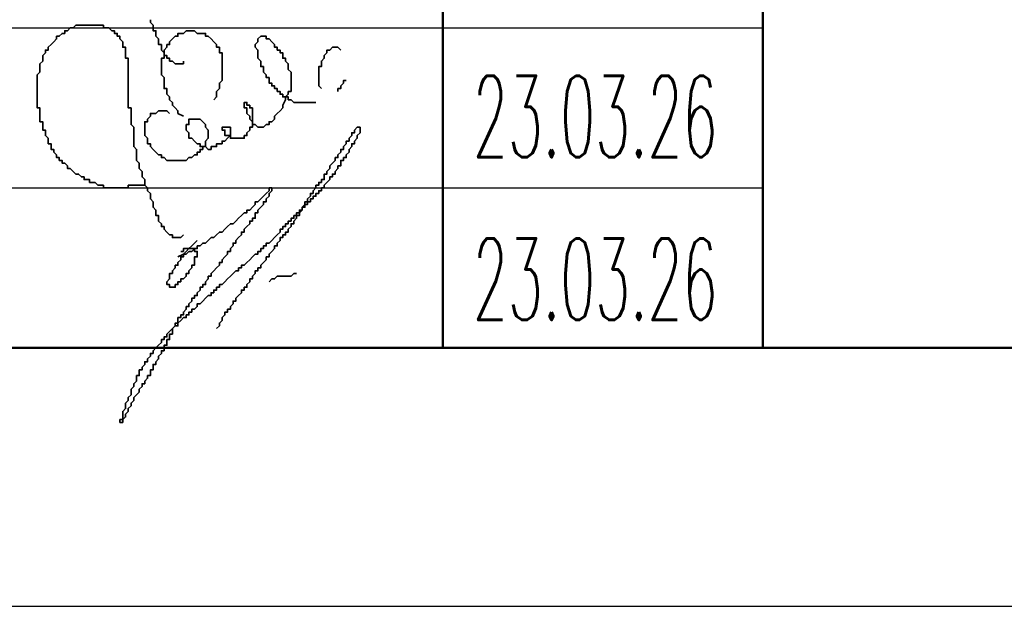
# Model space of a CAD drawing. Extents: x -410 to 10, y 10 to 307.
# Tile 3 of 9: x -345 to -315, y 10 to 28. Entities that reach past the tile are written whole.
import ezdxf

# ---------------------------------------------------------------- set-up
doc = ezdxf.new("R2010")
doc.units = 0
doc.layers.get('0').update_dxf_attribs({"lineweight": 25})
doc.styles.add('simplex.shx', font='simplex.shx', dxfattribs={"width": 0.9, "height": 2})

msp = doc.modelspace()

# ---------------------------------------------------------------- linework, layer by layer
msp.add_line((-410.174, 10.175), (9.826, 10.175))
at = {"color": 7, "lineweight": 50, "flags": 128}
for points in [[(-332.254, 18.106), (-332.254, 57.307)], [(-322.433, 57.307), (-322.433, 18.106)], [(-386.017, 18.106), (-205, 18.106)]]:
    msp.add_lwpolyline(points, dxfattribs=at)
at = {"color": 7, "lineweight": 35, "flags": 128}
for points in [[(-340.213, 26.911), (-340.213, 26.827), (-340.297, 26.827), (-340.382, 26.827), (-340.467, 26.827), (-340.551, 26.911), (-340.636, 26.911), (-340.636, 26.996), (-340.721, 26.996), (-340.721, 27.081), (-340.805, 27.081), (-340.805, 27.165), (-340.89, 27.25), (-340.89, 27.335), (-340.89, 27.419), (-340.975, 27.419), (-340.975, 27.504), (-340.975, 27.589), (-341.059, 27.673), (-341.059, 27.758), (-341.059, 27.843), (-341.144, 27.843), (-341.144, 27.927), (-341.144, 28.012), (-341.229, 28.097), (-341.229, 28.181)], [(-340.213, 21.577), (-340.297, 21.493), (-340.382, 21.493), (-340.467, 21.493), (-340.551, 21.493), (-340.551, 21.577), (-340.636, 21.577), (-340.721, 21.662), (-340.805, 21.747), (-340.805, 21.831), (-340.89, 21.831), (-340.89, 21.916), (-340.975, 22.001), (-340.975, 22.085), (-340.975, 22.17), (-341.059, 22.17), (-341.059, 22.255), (-341.059, 22.339), (-341.144, 22.424), (-341.144, 22.509), (-341.144, 22.593), (-341.229, 22.678), (-341.229, 22.763), (-341.229, 22.847), (-341.313, 22.932), (-341.313, 23.017), (-341.398, 23.101), (-341.398, 23.186), (-341.398, 23.271), (-341.483, 23.355), (-341.483, 23.44), (-341.483, 23.525), (-341.567, 23.609), (-341.567, 23.694), (-341.567, 23.779), (-341.652, 23.863), (-341.652, 23.948), (-341.652, 24.033), (-341.652, 24.117), (-341.652, 24.202), (-341.737, 24.287), (-341.737, 24.371), (-341.737, 24.456), (-341.737, 24.541), (-341.737, 24.625), (-341.737, 24.71), (-341.737, 24.795), (-341.737, 24.879), (-341.821, 24.964), (-341.821, 25.049), (-341.821, 25.133), (-341.821, 25.218), (-341.821, 25.303), (-341.821, 25.387), (-341.821, 25.472), (-341.906, 25.472), (-341.906, 25.557), (-341.906, 25.641), (-341.906, 25.726), (-341.906, 25.811), (-341.906, 25.895), (-341.906, 25.98), (-341.906, 26.065), (-341.906, 26.149), (-341.906, 26.234), (-341.906, 26.319), (-341.906, 26.403), (-341.906, 26.488), (-341.906, 26.573), (-341.906, 26.657), (-341.906, 26.742), (-341.906, 26.827), (-341.906, 26.911), (-341.906, 26.996), (-341.991, 26.996), (-341.991, 27.081), (-341.991, 27.165), (-341.991, 27.25), (-341.991, 27.335), (-342.075, 27.335), (-342.075, 27.419), (-342.075, 27.504), (-342.16, 27.589), (-342.16, 27.673), (-342.245, 27.673), (-342.245, 27.758), (-342.329, 27.758), (-342.329, 27.843), (-342.414, 27.843), (-342.499, 27.927), (-342.583, 27.927), (-342.668, 27.927), (-342.668, 28.012), (-342.753, 28.012), (-342.837, 28.012), (-342.922, 28.012), (-343.007, 28.012), (-343.091, 28.012), (-343.176, 28.012), (-343.261, 28.012), (-343.345, 28.012), (-343.43, 28.012), (-343.515, 28.012), (-343.599, 27.927), (-343.684, 27.927), (-343.769, 27.843), (-343.853, 27.843), (-343.853, 27.758), (-343.938, 27.758), (-344.023, 27.673), (-344.107, 27.673), (-344.107, 27.589), (-344.192, 27.504), (-344.277, 27.419), (-344.361, 27.335), (-344.361, 27.25), (-344.446, 27.25), (-344.446, 27.165), (-344.531, 27.081), (-344.531, 26.996), (-344.531, 26.911), (-344.615, 26.827), (-344.615, 26.742), (-344.615, 26.657), (-344.615, 26.573), (-344.7, 26.488), (-344.7, 26.403), (-344.7, 26.319), (-344.7, 26.234), (-344.7, 26.149), (-344.7, 26.065), (-344.7, 25.98), (-344.7, 25.895), (-344.7, 25.811), (-344.7, 25.726), (-344.7, 25.641), (-344.7, 25.557), (-344.7, 25.472), (-344.615, 25.472), (-344.615, 25.387), (-344.615, 25.303), (-344.615, 25.218), (-344.615, 25.133), (-344.615, 25.049), (-344.531, 25.049), (-344.531, 24.964), (-344.531, 24.879), (-344.531, 24.795), (-344.446, 24.795), (-344.446, 24.71)], [(-339.281, 25.726), (-339.197, 25.811), (-339.197, 25.98), (-339.112, 26.065), (-339.112, 26.149), (-339.112, 26.234), (-339.027, 26.319), (-339.027, 26.403), (-339.027, 26.488), (-339.027, 26.573), (-339.027, 26.657), (-339.027, 26.742), (-339.027, 26.827), (-339.027, 26.911), (-339.027, 26.996), (-339.027, 27.081), (-339.027, 27.165), (-339.112, 27.165), (-339.112, 27.25), (-339.112, 27.335), (-339.197, 27.335), (-339.197, 27.419), (-339.281, 27.504), (-339.366, 27.589), (-339.451, 27.673), (-339.535, 27.673), (-339.535, 27.758), (-339.62, 27.758), (-339.705, 27.758), (-339.789, 27.758), (-339.874, 27.843), (-339.959, 27.843), (-340.043, 27.843), (-340.128, 27.843), (-340.213, 27.758), (-340.297, 27.758), (-340.382, 27.758), (-340.382, 27.673), (-340.467, 27.673), (-340.551, 27.589), (-340.636, 27.504), (-340.636, 27.419), (-340.721, 27.419), (-340.721, 27.335), (-340.805, 27.25), (-340.805, 27.165), (-340.805, 27.081), (-340.805, 26.996), (-340.89, 26.996), (-340.89, 26.911), (-340.89, 26.827), (-340.89, 26.742), (-340.89, 26.657), (-340.89, 26.573), (-340.89, 26.488), (-340.805, 26.403), (-340.805, 26.319), (-340.805, 26.234), (-340.805, 26.149), (-340.805, 26.065), (-340.721, 26.065), (-340.721, 25.98), (-340.721, 25.895), (-340.636, 25.811), (-340.636, 25.726), (-340.551, 25.641), (-340.551, 25.557), (-340.467, 25.472), (-340.382, 25.387), (-340.382, 25.303), (-340.213, 25.218)], [(-336.995, 25.98), (-336.911, 25.98), (-336.911, 26.065), (-336.911, 26.149), (-336.911, 26.234), (-336.911, 26.319), (-336.911, 26.403), (-336.911, 26.488), (-336.911, 26.573), (-336.995, 26.657), (-336.995, 26.742), (-336.995, 26.827), (-337.08, 26.911), (-337.08, 26.996), (-337.165, 26.996), (-337.165, 27.081), (-337.165, 27.165), (-337.249, 27.165), (-337.249, 27.25), (-337.334, 27.25), (-337.334, 27.335), (-337.419, 27.335), (-337.419, 27.419), (-337.503, 27.504), (-337.588, 27.589), (-337.673, 27.589), (-337.673, 27.673), (-337.757, 27.673), (-337.842, 27.673), (-337.927, 27.589), (-337.927, 27.504), (-338.011, 27.419), (-338.011, 27.335), (-337.927, 27.25), (-337.927, 27.165), (-337.927, 27.081), (-337.927, 26.996), (-337.842, 26.911), (-337.842, 26.827), (-337.842, 26.742), (-337.757, 26.742), (-337.757, 26.657), (-337.757, 26.573), (-337.673, 26.488), (-337.673, 26.403), (-337.588, 26.403), (-337.588, 26.319), (-337.588, 26.234), (-337.503, 26.234), (-337.503, 26.149), (-337.419, 26.149), (-337.419, 26.065), (-337.334, 26.065), (-337.334, 25.98), (-337.249, 25.98), (-337.249, 25.895), (-337.165, 25.895), (-337.165, 25.811), (-337.08, 25.811), (-336.995, 25.811), (-336.995, 25.726), (-336.911, 25.726), (-336.826, 25.641), (-336.741, 25.641), (-336.657, 25.641), (-336.572, 25.641), (-336.487, 25.641), (-336.403, 25.641), (-336.318, 25.641), (-336.149, 25.641)], [(-335.387, 27.25), (-335.471, 27.335), (-335.556, 27.335), (-335.641, 27.335), (-335.725, 27.25), (-335.81, 27.25), (-335.81, 27.165), (-335.895, 27.081), (-335.895, 26.996), (-335.979, 26.911), (-335.979, 26.827), (-335.979, 26.742), (-336.064, 26.742), (-336.064, 26.657), (-336.064, 26.573), (-336.064, 26.488), (-336.064, 26.403), (-336.064, 26.319), (-336.064, 26.149), (-335.979, 26.065)], [(-335.471, 25.98), (-335.471, 26.065), (-335.387, 26.065), (-335.387, 26.149), (-335.302, 26.234), (-335.302, 26.319), (-335.217, 26.319)], [(-340.636, 25.303), (-340.721, 25.387), (-340.89, 25.387), (-340.975, 25.387), (-341.059, 25.303), (-341.144, 25.303), (-341.229, 25.303), (-341.229, 25.218), (-341.313, 25.133), (-341.313, 25.049), (-341.398, 25.049), (-341.398, 24.964), (-341.398, 24.879), (-341.398, 24.795), (-341.398, 24.71), (-341.398, 24.625), (-341.313, 24.541), (-341.313, 24.456), (-341.313, 24.371), (-341.229, 24.371), (-341.229, 24.287), (-341.144, 24.202), (-341.059, 24.117), (-340.975, 24.033), (-340.89, 24.033), (-340.89, 23.948), (-340.805, 23.948), (-340.721, 23.863), (-340.636, 23.863), (-340.551, 23.863), (-340.467, 23.863), (-340.382, 23.863), (-340.297, 23.863), (-340.213, 23.863), (-340.128, 23.863), (-340.043, 23.948), (-339.959, 23.948), (-339.874, 24.033), (-339.789, 24.033), (-339.789, 24.117), (-339.705, 24.117), (-339.705, 24.202), (-339.62, 24.202), (-339.62, 24.287), (-339.535, 24.287), (-339.535, 24.371), (-339.535, 24.456), (-339.451, 24.541), (-339.451, 24.625), (-339.451, 24.71), (-339.451, 24.795), (-339.535, 24.879), (-339.535, 24.964), (-339.62, 25.049), (-339.705, 25.133), (-339.789, 25.133), (-339.874, 25.133), (-339.959, 25.133), (-340.043, 25.133), (-340.043, 25.049), (-340.043, 24.964), (-340.128, 24.964), (-340.128, 24.879), (-340.128, 24.795), (-340.043, 24.71), (-340.043, 24.625), (-340.043, 24.541), (-339.959, 24.541), (-339.874, 24.456), (-339.789, 24.371), (-339.705, 24.371), (-339.705, 24.287), (-339.62, 24.287), (-339.535, 24.287), (-339.451, 24.202), (-339.366, 24.202), (-339.366, 24.287), (-339.281, 24.287), (-339.197, 24.287), (-339.197, 24.371), (-339.112, 24.371), (-339.027, 24.371), (-339.027, 24.456), (-338.943, 24.456), (-338.858, 24.541), (-338.773, 24.625), (-338.773, 24.71), (-338.773, 24.795), (-338.773, 24.879), (-338.858, 24.879), (-338.943, 24.879), (-339.027, 24.879), (-339.027, 24.795), (-338.943, 24.795), (-338.943, 24.71), (-338.943, 24.625), (-338.858, 24.625), (-338.773, 24.625), (-338.773, 24.541), (-338.689, 24.541), (-338.604, 24.541), (-338.519, 24.541), (-338.435, 24.541), (-338.35, 24.541), (-338.35, 24.625), (-338.265, 24.625), (-338.265, 24.71), (-338.181, 24.795), (-338.181, 24.879), (-338.096, 24.879), (-338.096, 24.964), (-338.096, 25.049), (-338.096, 25.133), (-338.096, 25.218), (-338.096, 25.303), (-338.096, 25.387), (-338.096, 25.472), (-338.181, 25.472), (-338.181, 25.557), (-338.265, 25.557), (-338.265, 25.641), (-338.35, 25.641), (-338.35, 25.557), (-338.35, 25.472), (-338.265, 25.472), (-338.265, 25.387), (-338.265, 25.303), (-338.181, 25.218), (-338.181, 25.133), (-338.096, 25.049), (-338.096, 24.964), (-338.011, 24.964), (-337.927, 24.879), (-337.842, 24.879), (-337.757, 24.879), (-337.673, 24.964), (-337.588, 24.964), (-337.588, 25.049), (-337.503, 25.049), (-337.419, 25.133), (-337.419, 25.218), (-337.334, 25.303), (-337.249, 25.387), (-337.165, 25.472), (-337.165, 25.557), (-337.08, 25.726), (-337.08, 25.811), (-336.995, 25.895), (-336.995, 25.98)], [(-341.737, 16.921), (-341.737, 17.005), (-341.652, 17.09), (-341.652, 17.175), (-341.652, 17.259), (-341.567, 17.259), (-341.567, 17.344), (-341.567, 17.429), (-341.483, 17.429), (-341.483, 17.513), (-341.398, 17.598), (-341.398, 17.683), (-341.313, 17.683), (-341.313, 17.767), (-341.229, 17.852), (-341.229, 17.937), (-341.144, 17.937), (-341.144, 18.021), (-341.059, 18.106), (-340.975, 18.191), (-340.89, 18.275), (-340.89, 18.36), (-340.805, 18.36), (-340.805, 18.445), (-340.721, 18.445), (-340.721, 18.529), (-340.636, 18.614), (-340.551, 18.699), (-340.467, 18.783), (-340.382, 18.783), (-340.382, 18.868), (-340.297, 18.953), (-340.213, 19.037), (-340.128, 19.037), (-340.128, 19.122), (-340.043, 19.122), (-340.043, 19.207), (-339.959, 19.207), (-339.959, 19.291), (-339.874, 19.291), (-339.789, 19.376), (-339.789, 19.461), (-339.705, 19.461), (-339.62, 19.545), (-339.535, 19.63), (-339.451, 19.715), (-339.366, 19.715), (-339.366, 19.799), (-339.281, 19.799), (-339.281, 19.884), (-339.197, 19.884), (-339.197, 19.969), (-339.112, 19.969), (-339.112, 20.053), (-339.027, 20.053), (-338.943, 20.138), (-338.858, 20.223), (-338.773, 20.307), (-338.689, 20.392), (-338.604, 20.477), (-338.519, 20.477), (-338.519, 20.561), (-338.435, 20.561), (-338.435, 20.646), (-338.35, 20.646), (-338.265, 20.731), (-338.181, 20.815), (-338.096, 20.9), (-338.011, 20.985), (-337.927, 20.985), (-337.927, 21.069), (-337.842, 21.069), (-337.842, 21.154), (-337.757, 21.154), (-337.757, 21.239), (-337.673, 21.239), (-337.673, 21.323), (-337.588, 21.323), (-337.503, 21.408), (-337.419, 21.493), (-337.334, 21.577), (-337.249, 21.662), (-337.249, 21.747), (-337.165, 21.747), (-337.165, 21.831), (-337.08, 21.831), (-337.08, 21.916), (-336.995, 21.916), (-336.995, 22.001), (-336.911, 22.001), (-336.911, 22.085), (-336.826, 22.085), (-336.826, 22.17), (-336.741, 22.17), (-336.741, 22.255), (-336.657, 22.255), (-336.657, 22.339), (-336.572, 22.339), (-336.572, 22.424), (-336.487, 22.424), (-336.487, 22.509), (-336.403, 22.509), (-336.403, 22.593), (-336.318, 22.593), (-336.318, 22.678), (-336.233, 22.678), (-336.233, 22.763), (-336.149, 22.763), (-336.149, 22.847), (-336.064, 22.847), (-336.064, 22.932), (-335.979, 22.932), (-335.979, 23.017), (-335.895, 23.017), (-335.895, 23.101), (-335.81, 23.186), (-335.725, 23.271), (-335.725, 23.355), (-335.641, 23.355), (-335.641, 23.44), (-335.556, 23.44), (-335.556, 23.525), (-335.471, 23.609), (-335.471, 23.694), (-335.387, 23.694), (-335.387, 23.779), (-335.387, 23.863), (-335.302, 23.863), (-335.302, 23.948), (-335.217, 23.948), (-335.217, 24.033), (-335.133, 24.117), (-335.133, 24.202), (-335.048, 24.287), (-335.048, 24.371), (-334.963, 24.371), (-334.963, 24.456), (-334.879, 24.541), (-334.879, 24.625), (-334.794, 24.71), (-334.794, 24.795), (-334.794, 24.879), (-334.879, 24.879), (-334.963, 24.795), (-334.963, 24.71), (-335.048, 24.71), (-335.048, 24.625), (-335.133, 24.541), (-335.133, 24.456), (-335.217, 24.456), (-335.217, 24.371), (-335.302, 24.287), (-335.302, 24.202), (-335.387, 24.202), (-335.387, 24.117), (-335.471, 24.033), (-335.471, 23.948), (-335.556, 23.948), (-335.556, 23.863), (-335.641, 23.779), (-335.725, 23.694), (-335.725, 23.609)], [(-344.446, 24.71), (-344.446, 24.625), (-344.361, 24.541), (-344.361, 24.456), (-344.361, 24.371), (-344.277, 24.371), (-344.277, 24.287), (-344.277, 24.202), (-344.192, 24.202), (-344.192, 24.117), (-344.107, 24.033), (-344.107, 23.948), (-344.023, 23.948), (-344.023, 23.863), (-343.938, 23.863), (-343.938, 23.779), (-343.853, 23.779), (-343.769, 23.694), (-343.769, 23.609), (-343.684, 23.609), (-343.599, 23.525), (-343.515, 23.44), (-343.43, 23.44), (-343.345, 23.355), (-343.261, 23.355), (-343.261, 23.271), (-343.176, 23.271), (-343.091, 23.271), (-343.091, 23.186), (-343.007, 23.186), (-342.922, 23.186), (-342.837, 23.101), (-342.753, 23.101), (-342.668, 23.101), (-342.668, 23.017), (-342.583, 23.017), (-342.499, 23.017), (-342.414, 23.017), (-342.329, 23.017), (-342.245, 23.017), (-342.16, 23.017), (-342.075, 23.017), (-341.991, 23.017), (-341.906, 23.017), (-341.906, 23.101), (-341.821, 23.101), (-341.737, 23.101), (-341.652, 23.101), (-341.567, 23.101), (-341.483, 23.101), (-341.398, 23.101)], [(-335.725, 23.609), (-335.81, 23.525), (-335.81, 23.44), (-335.895, 23.44), (-335.895, 23.355), (-335.895, 23.271), (-335.979, 23.271), (-335.979, 23.186), (-336.064, 23.186), (-336.064, 23.101), (-336.149, 23.101), (-336.149, 23.017), (-336.233, 22.932), (-336.233, 22.847), (-336.318, 22.847), (-336.318, 22.763), (-336.403, 22.678), (-336.403, 22.593), (-336.487, 22.593), (-336.487, 22.509), (-336.572, 22.424), (-336.572, 22.339), (-336.657, 22.255), (-336.657, 22.17), (-336.741, 22.17), (-336.741, 22.085), (-336.826, 22.001), (-336.826, 21.916), (-336.911, 21.916), (-336.911, 21.831), (-336.995, 21.747), (-336.995, 21.662), (-337.08, 21.662), (-337.08, 21.577), (-337.165, 21.577), (-337.165, 21.493), (-337.249, 21.493), (-337.249, 21.408), (-337.334, 21.323), (-337.334, 21.239), (-337.419, 21.239), (-337.419, 21.154), (-337.503, 21.069), (-337.588, 20.985), (-337.588, 20.9), (-337.673, 20.9), (-337.673, 20.815), (-337.757, 20.731), (-337.842, 20.646), (-337.842, 20.561), (-337.927, 20.561), (-337.927, 20.477), (-338.011, 20.477), (-338.011, 20.392), (-338.096, 20.307), (-338.096, 20.223), (-338.181, 20.223), (-338.181, 20.138), (-338.265, 20.053), (-338.265, 19.969), (-338.35, 19.969), (-338.35, 19.884), (-338.435, 19.884), (-338.435, 19.799), (-338.519, 19.715), (-338.604, 19.63), (-338.604, 19.545), (-338.689, 19.545), (-338.689, 19.461), (-338.773, 19.376), (-338.773, 19.291), (-338.858, 19.291), (-338.858, 19.207), (-338.943, 19.207), (-338.943, 19.122), (-339.027, 19.037), (-339.027, 18.953), (-339.112, 18.868), (-339.112, 18.783), (-339.197, 18.699)], [(-340.382, 20.9), (-340.213, 20.985), (-340.128, 20.985), (-340.043, 21.069), (-339.959, 21.069), (-339.874, 21.154), (-339.789, 21.154), (-339.789, 21.239), (-339.705, 21.239), (-339.62, 21.323), (-339.535, 21.323), (-339.451, 21.408), (-339.366, 21.493), (-339.281, 21.493), (-339.197, 21.577), (-339.112, 21.662), (-339.027, 21.662), (-338.943, 21.747), (-338.858, 21.831), (-338.773, 21.916), (-338.689, 21.916), (-338.604, 22.001), (-338.519, 22.085), (-338.435, 22.17), (-338.35, 22.255), (-338.265, 22.255), (-338.265, 22.339), (-338.181, 22.339), (-338.096, 22.424), (-338.011, 22.509), (-338.011, 22.593), (-337.927, 22.593), (-337.842, 22.678), (-337.757, 22.763), (-337.673, 22.847), (-337.588, 22.932), (-337.588, 23.017), (-337.503, 23.017), (-337.503, 22.932), (-337.588, 22.847), (-337.588, 22.763), (-337.673, 22.678), (-337.673, 22.593), (-337.757, 22.593), (-337.757, 22.509), (-337.842, 22.424), (-337.927, 22.339), (-337.927, 22.255), (-338.011, 22.255), (-338.011, 22.17), (-338.011, 22.085), (-338.096, 22.085), (-338.096, 22.001), (-338.181, 22.001), (-338.181, 21.916), (-338.265, 21.831), (-338.35, 21.747), (-338.35, 21.662), (-338.435, 21.662), (-338.435, 21.577), (-338.519, 21.493), (-338.604, 21.408), (-338.604, 21.323), (-338.689, 21.323), (-338.689, 21.239), (-338.773, 21.154), (-338.773, 21.069), (-338.858, 21.069), (-338.858, 20.985), (-338.943, 20.9), (-339.027, 20.815), (-339.027, 20.731), (-339.112, 20.731), (-339.112, 20.646), (-339.197, 20.561), (-339.281, 20.477), (-339.366, 20.392), (-339.366, 20.307), (-339.451, 20.307), (-339.451, 20.223), (-339.535, 20.138), (-339.535, 20.053), (-339.62, 20.053), (-339.62, 19.969), (-339.705, 19.969), (-339.705, 19.884), (-339.789, 19.799), (-339.789, 19.715), (-339.874, 19.715), (-339.874, 19.63), (-339.959, 19.63), (-339.959, 19.545), (-340.043, 19.461), (-340.043, 19.376), (-340.128, 19.376), (-340.128, 19.291), (-340.213, 19.207), (-340.213, 19.122), (-340.297, 19.122), (-340.297, 19.037), (-340.382, 19.037), (-340.382, 18.953), (-340.382, 18.868), (-340.467, 18.868), (-340.467, 18.783), (-340.551, 18.699), (-340.551, 18.614), (-340.551, 18.529), (-340.636, 18.529), (-340.636, 18.445), (-340.636, 18.36), (-340.721, 18.36), (-340.721, 18.275), (-340.721, 18.191), (-340.805, 18.191), (-340.805, 18.106), (-340.805, 18.021), (-340.89, 18.021), (-340.89, 17.937), (-340.975, 17.852), (-340.975, 17.767), (-341.059, 17.683), (-341.059, 17.598), (-341.144, 17.598), (-341.144, 17.513), (-341.144, 17.429), (-341.229, 17.429), (-341.229, 17.344), (-341.229, 17.259), (-341.313, 17.259), (-341.313, 17.175), (-341.398, 17.09), (-341.398, 17.005), (-341.483, 17.005), (-341.483, 16.921), (-341.567, 16.836), (-341.567, 16.751), (-341.652, 16.667), (-341.737, 16.582), (-341.737, 16.497), (-341.821, 16.413), (-341.821, 16.328), (-341.906, 16.243), (-341.906, 16.159), (-341.991, 16.074), (-341.991, 15.989), (-342.075, 15.905), (-342.075, 15.82), (-342.16, 15.82), (-342.16, 15.905), (-342.075, 15.905), (-342.075, 15.989), (-342.075, 16.074), (-342.075, 16.159), (-341.991, 16.243), (-341.991, 16.328), (-341.991, 16.413), (-341.906, 16.497), (-341.906, 16.582), (-341.821, 16.667), (-341.821, 16.751), (-341.821, 16.836), (-341.737, 16.921)], [(-339.789, 21.408), (-339.874, 21.323), (-339.959, 21.239), (-340.043, 21.154), (-340.128, 21.069), (-340.213, 20.985), (-340.213, 20.9), (-340.297, 20.9), (-340.297, 20.815), (-340.382, 20.731), (-340.382, 20.646), (-340.467, 20.646), (-340.467, 20.561), (-340.551, 20.477), (-340.551, 20.392), (-340.636, 20.392), (-340.636, 20.307), (-340.636, 20.223), (-340.721, 20.138), (-340.721, 20.053), (-340.636, 20.053), (-340.636, 19.969), (-340.551, 19.969), (-340.467, 19.969), (-340.467, 20.053), (-340.382, 20.053), (-340.382, 20.138), (-340.297, 20.138), (-340.297, 20.223), (-340.213, 20.223), (-340.128, 20.307), (-340.128, 20.392), (-340.043, 20.392), (-340.043, 20.477), (-339.959, 20.561), (-339.959, 20.646), (-339.874, 20.646), (-339.874, 20.731), (-339.874, 20.815), (-339.874, 20.9), (-339.789, 20.9), (-339.789, 20.985), (-339.789, 21.069), (-339.874, 21.069), (-339.874, 21.154), (-339.959, 21.154), (-340.043, 21.154), (-340.128, 21.154), (-340.213, 21.154), (-340.213, 21.069), (-340.297, 21.069)], [(-337.588, 20.138), (-337.503, 20.223), (-337.419, 20.223), (-337.334, 20.307), (-337.249, 20.307), (-337.165, 20.307), (-337.08, 20.307), (-336.995, 20.307), (-336.911, 20.307), (-336.826, 20.392), (-336.741, 20.392)]]:
    msp.add_lwpolyline(points, dxfattribs=at)
at = {"color": 7, "lineweight": 25, "flags": 128}
for points in [[(-386.017, 27.927), (-322.433, 27.927)], [(-386.017, 23.017), (-322.433, 23.017)]]:
    msp.add_lwpolyline(points, dxfattribs=at)

# ---------------------------------------------------------------- texts
at = {"color": 7, "lineweight": 20, "style": 'simplex.shx', "width": 0.5}
for p in [(-331.329, 23.961), (-331.329, 18.966)]:
    msp.add_text('23.03.26', height=2.5, dxfattribs=at).set_placement(p)

doc.saveas('drawing.dxf')
